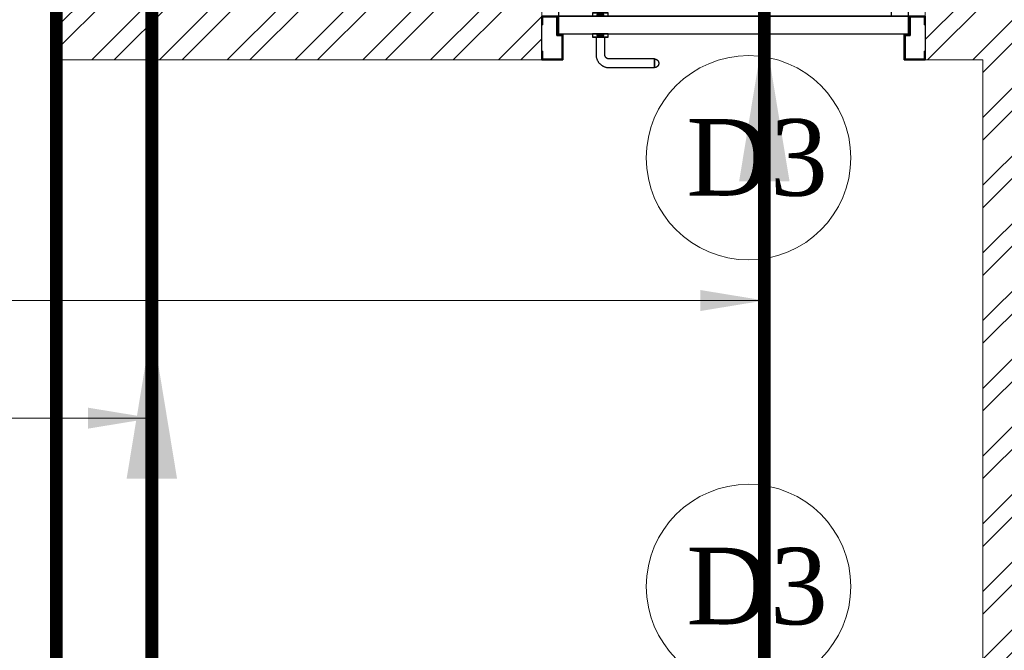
# Model space of a CAD drawing. Header units: inches. Extents: x 119662 to 158499, y 12149 to 20675.
# Tile 14 of 97: x 121741 to 121818, y 19398 to 19448. Entities that reach past the tile are written whole.
import ezdxf

# ---------------------------------------------------------------- set-up
doc = ezdxf.new("R2010")
doc.units = ezdxf.units.IN
doc.header["$MEASUREMENT"] = 0
for name, color, linetype, lineweight in [('FLOOR RAISE', 4, 'Continuous', 5), ('PD_BRICK WALL_115', 134, 'Continuous', 30), ('PD_DOOR', 42, 'Continuous', 25), ('PD_HATCH', 45, 'Continuous', 9), ('PP- 75DIA Soil Waste Sewer pipe', 90, 'Continuous', 9), ('PP-Soil Pipe', 1, 'Continuous', 25), ('PP-TEXT', 7, 'Continuous', 40)]:
    doc.layers.add(name, color=color, linetype=linetype, lineweight=lineweight)
doc.styles.get("Standard").update_dxf_attribs({"font": 'times.ttf', "height": 4})
doc.styles.add('TIMES NEW ROMAN', font='times.ttf', dxfattribs={"height": 4})
doc.dimstyles.new('ISO-10', dxfattribs={"dimtxt": 6, "dimasz": 0.5, "dimexe": 1.25, "dimexo": 0.625, "dimtad": 1, "dimtoh": 1, "dimdec": 1, "dimlunit": 4, "dimtxsty": 'Standard', "dimblk": 'ARCHTICK', "dimcen": 2.5, "dimclrt": 3, "dimadec": 0, "dimazin": 0, "dimtfac": 1, "dimtdec": 1, "dimtmove": 1, "dimatfit": 3, "dimfxl": 1, "dimarcsym": 0})
doc.dimstyles.new('PP-DIM', dxfattribs={"dimtxt": 4, "dimasz": 1, "dimexe": 1, "dimexo": 1, "dimgap": 0.09, "dimtad": 0, "dimdec": 1, "dimzin": 0, "dimdsep": 46, "dimlunit": 4, "dimtxsty": 'TIMES NEW ROMAN', "dimblk": 'ARCHTICK', "dimcen": 0.09, "dimdle": 1, "dimclrd": 256, "dimclre": 256, "dimclrt": 256, "dimadec": 0, "dimazin": 0, "dimtfac": 1, "dimtdec": 4, "dimtofl": 0, "dimtmove": 1, "dimatfit": 3, "dimfxl": 1, "dimtolj": 1, "dimtzin": 0, "dimlwd": -1, "dimlwe": -1, "dimarcsym": 0})

# ---------------------------------------------------------------- blocks, each defined once
blk = doc.blocks.new('door 1')
at = {"layer": 'PD_DOOR', "color": 8}
for p, q in [((160472.9414114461, 15356.48361011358), (160472.9414114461, 15360.14477534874)), ((160472.9414114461, 15360.14477534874), (160472.9414114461, 15356.48361011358)), ((160602.9414114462, 15360.14477534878), (160472.9414114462, 15360.14477534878)), ((160472.9414114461, 15360.14477534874), (160472.9414114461, 15359.71884817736)), ((160472.9414114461, 15335.14477534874), (160472.9414114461, 15360.14477534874)), ((160472.9414114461, 15359.71884817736), (160472.9414114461, 15335.57070252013)), ((159755.9414114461, 15337.64477534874), (159695.9414114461, 15337.64477534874)), ((159695.9414114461, 15337.64477534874), (159695.9414114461, 15312.64477534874)), ((159695.9414114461, 15312.64477534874), (159695.9414114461, 15337.64477534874)), ((159695.9414114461, 15337.64477534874), (159755.9414114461, 15337.64477534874)), ((159695.9414114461, 15212.64477534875), (159695.9414114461, 15337.64477534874)), ((159695.9414114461, 15312.64477534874), (159697.9414114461, 15312.64477534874)), ((159697.9414114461, 15312.64477534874), (159695.9414114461, 15312.64477534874)), ((159697.9414114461, 15312.64477534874), (159697.9414114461, 15335.64477534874)), ((159697.9414114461, 15335.64477534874), (159753.9414114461, 15335.64477534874)), ((159753.9414114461, 15335.64477534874), (159697.9414114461, 15335.64477534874)), ((159697.9414114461, 15335.64477534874), (159697.9414114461, 15312.64477534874)), ((159753.9414114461, 15335.64477534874), (159753.9414114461, 15267.64477534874)), ((159753.9414114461, 15267.64477534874), (159753.9414114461, 15335.64477534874)), ((159755.9414114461, 15265.64477534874), (159755.9414114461, 15337.64477534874)), ((159755.9414114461, 15337.64477534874), (159755.9414114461, 15265.64477534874)), ((160472.9414114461, 15335.14477534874), (160472.9414114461, 15338.80594058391)), ((160472.9414114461, 15338.80594058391), (160472.9414114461, 15335.14477534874)), ((160472.9414114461, 15335.57070252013), (160472.9414114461, 15335.14477534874)), ((160472.9414114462, 15335.14477534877), (160602.9414114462, 15335.14477534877)), ((160615.4414114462, 15322.64477534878), (160615.4414114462, 15272.64477534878)), ((160640.4414114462, 15272.6447753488), (160640.4414114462, 15322.64477534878)), ((160795.9414114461, 15337.64477534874), (160735.9414114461, 15337.64477534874)), ((160735.9414114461, 15337.64477534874), (160735.9414114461, 15265.64477534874)), ((160735.9414114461, 15265.64477534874), (160735.9414114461, 15337.64477534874)), ((160735.9414114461, 15337.64477534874), (160795.9414114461, 15337.64477534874)), ((160737.9414114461, 15267.64477534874), (160737.9414114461, 15335.64477534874)), ((160737.9414114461, 15335.64477534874), (160793.9414114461, 15335.64477534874)), ((160793.9414114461, 15335.64477534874), (160737.9414114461, 15335.64477534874)), ((160737.9414114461, 15335.64477534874), (160737.9414114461, 15267.64477534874)), ((160793.9414114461, 15335.64477534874), (160793.9414114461, 15312.64477534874)), ((160793.9414114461, 15312.64477534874), (160793.9414114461, 15335.64477534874)), ((160793.9414114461, 15312.64477534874), (160795.9414114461, 15312.64477534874)), ((160795.9414114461, 15312.64477534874), (160793.9414114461, 15312.64477534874)), ((160795.9414114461, 15312.64477534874), (160795.9414114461, 15337.64477534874)), ((160795.9414114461, 15337.64477534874), (160795.9414114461, 15312.64477534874)), ((160795.9414114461, 15337.64477534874), (160795.9414114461, 15212.64477534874)), ((159753.9414114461, 15267.64477534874), (159738.9414114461, 15267.64477534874)), ((159738.9414114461, 15267.64477534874), (159738.9414114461, 15214.64477534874)), ((159738.9414114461, 15214.64477534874), (159738.9414114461, 15267.64477534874)), ((159738.9414114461, 15267.64477534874), (159753.9414114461, 15267.64477534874)), ((159740.9414114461, 15212.64477534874), (159740.9414114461, 15265.64477534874)), ((159740.9414114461, 15265.64477534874), (159755.9414114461, 15265.64477534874)), ((159755.9414114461, 15265.64477534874), (159740.9414114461, 15265.64477534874)), ((159740.9414114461, 15265.64477534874), (159740.9414114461, 15212.64477534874)), ((160747.9414114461, 15262.64477534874), (159743.9414114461, 15262.64477534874)), ((159743.9414114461, 15262.64477534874), (159743.9414114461, 15212.64477534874)), ((160747.9414114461, 15262.64477534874), (159743.9414114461, 15262.64477534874)), ((159743.9414114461, 15262.64477534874), (159743.9414114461, 15212.64477534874)), ((160605.4414114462, 15272.64477534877), (160605.4414114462, 15262.64477534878)), ((160622.1179829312, 15272.64477534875), (160605.4414114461, 15272.64477534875)), ((160605.4414114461, 15272.64477534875), (160622.1179829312, 15272.64477534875)), ((160650.4414114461, 15262.64477534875), (160605.4414114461, 15262.64477534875)), ((160605.4414114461, 15262.64477534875), (160650.4414114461, 15262.64477534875)), ((160640.4414114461, 15272.64477534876), (160615.4414114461, 15272.64477534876)), ((160615.4414114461, 15272.64477534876), (160621.6914114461, 15272.64477534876)), ((160617.9414114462, 15267.64477534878), (160617.9414114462, 15262.64477534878)), ((160637.9414114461, 15267.64477534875), (160617.9414114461, 15267.64477534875)), ((160617.9414114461, 15267.64477534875), (160637.9414114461, 15267.64477534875)), ((160637.9414114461, 15262.64477534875), (160617.9414114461, 15262.64477534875)), ((160617.9414114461, 15262.64477534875), (160637.9414114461, 15262.64477534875)), ((160621.6914114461, 15272.64477534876), (160624.7061733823, 15272.64477534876)), ((160624.7061733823, 15272.64477534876), (160627.9414114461, 15272.64477534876)), ((160627.9414114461, 15272.64477534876), (160631.1766495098, 15272.64477534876)), ((160627.9414114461, 15272.64477534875), (160650.4414114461, 15272.64477534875)), ((160631.1766495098, 15272.64477534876), (160634.1914114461, 15272.64477534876)), ((160650.4414114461, 15272.64477534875), (160633.7648399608, 15272.64477534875)), ((160634.1914114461, 15272.64477534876), (160640.4414114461, 15272.64477534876)), ((160637.9414114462, 15262.64477534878), (160637.9414114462, 15267.64477534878)), ((160650.4414114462, 15262.64477534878), (160650.4414114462, 15272.64477534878)), ((160735.9414114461, 15265.64477534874), (160750.9414114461, 15265.64477534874)), ((160750.9414114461, 15265.64477534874), (160735.9414114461, 15265.64477534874)), ((160752.9414114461, 15267.64477534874), (160737.9414114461, 15267.64477534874)), ((160737.9414114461, 15267.64477534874), (160752.9414114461, 15267.64477534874)), ((160747.9414114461, 15212.64477534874), (160747.9414114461, 15262.64477534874)), ((160747.9414114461, 15262.64477534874), (160747.9414114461, 15212.64477534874)), ((160750.9414114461, 15265.64477534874), (160750.9414114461, 15212.64477534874)), ((160750.9414114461, 15212.64477534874), (160750.9414114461, 15265.64477534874)), ((160752.9414114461, 15214.64477534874), (160752.9414114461, 15267.64477534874)), ((160752.9414114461, 15267.64477534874), (160752.9414114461, 15214.64477534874)), ((159697.9414114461, 15237.64477534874), (159695.9414114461, 15237.64477534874)), ((159695.9414114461, 15237.64477534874), (159695.9414114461, 15212.64477534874)), ((159695.9414114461, 15212.64477534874), (159695.9414114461, 15237.64477534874)), ((159695.9414114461, 15237.64477534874), (159697.9414114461, 15237.64477534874)), ((159697.9414114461, 15214.64477534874), (159697.9414114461, 15237.64477534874)), ((159697.9414114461, 15237.64477534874), (159697.9414114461, 15214.64477534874)), ((160795.9414114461, 15237.64477534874), (160793.9414114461, 15237.64477534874)), ((160793.9414114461, 15237.64477534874), (160793.9414114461, 15214.64477534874)), ((160793.9414114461, 15214.64477534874), (160793.9414114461, 15237.64477534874)), ((160793.9414114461, 15237.64477534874), (160795.9414114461, 15237.64477534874)), ((160795.9414114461, 15212.64477534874), (160795.9414114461, 15237.64477534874)), ((160795.9414114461, 15237.64477534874), (160795.9414114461, 15212.64477534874)), ((159695.9414114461, 15212.64477534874), (159740.9414114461, 15212.64477534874)), ((159740.9414114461, 15212.64477534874), (159695.9414114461, 15212.64477534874)), ((159695.9414114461, 15212.64477534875), (159743.9414114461, 15212.64477534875)), ((159743.9414114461, 15212.64477534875), (159695.9414114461, 15212.64477534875)), ((159738.9414114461, 15214.64477534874), (159697.9414114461, 15214.64477534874)), ((159697.9414114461, 15214.64477534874), (159738.9414114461, 15214.64477534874)), ((159793.9414114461, 15212.64477534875), (159743.9414114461, 15212.64477534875)), ((159743.9414114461, 15212.64477534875), (159743.9414114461, 14208.64477534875)), ((159743.9414114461, 15212.64477534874), (160747.9414114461, 15212.64477534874)), ((159743.9414114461, 15212.64477534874), (159793.9414114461, 15212.64477534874)), ((159743.9414114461, 15212.64477534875), (159793.9414114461, 15212.64477534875)), ((159793.9414114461, 15212.64477534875), (159743.9414114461, 15212.64477534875)), ((159793.9414114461, 14208.64477534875), (159793.9414114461, 15212.64477534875)), ((159793.9414114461, 15212.64477534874), (160747.9414114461, 15212.64477534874)), ((159793.9414114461, 15212.64477534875), (160747.9414114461, 15212.64477534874)), ((160747.9414114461, 15212.64477534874), (159793.9414114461, 15212.64477534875)), ((160605.4414114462, 15212.64477534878), (160605.4414114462, 15202.64477534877)), ((160605.4414114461, 15212.64477534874), (160650.4414114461, 15212.64477534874)), ((160639.1914114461, 15212.64477534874), (160605.4414114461, 15212.64477534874)), ((160605.4414114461, 15202.64477534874), (160650.4414114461, 15202.64477534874)), ((160650.4414114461, 15202.64477534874), (160605.4414114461, 15202.64477534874)), ((160615.4414114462, 15202.64477534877), (160615.4414114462, 15177.64477534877)), ((160615.4414114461, 15202.64477534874), (160640.4414114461, 15202.64477534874)), ((160640.4414114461, 15202.64477534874), (160615.4414114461, 15202.64477534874)), ((160617.9414114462, 15212.64477534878), (160617.9414114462, 15207.64477534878)), ((160617.9414114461, 15212.64477534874), (160637.9414114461, 15212.64477534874)), ((160618.2821531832, 15212.64477534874), (160617.9414114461, 15212.64477534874)), ((160617.9414114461, 15207.64477534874), (160637.9414114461, 15207.64477534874)), ((160637.9414114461, 15207.64477534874), (160617.9414114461, 15207.64477534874)), ((160637.9414114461, 15212.64477534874), (160618.2821531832, 15212.64477534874)), ((160637.9414114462, 15207.64477534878), (160637.9414114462, 15212.64477534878)), ((160650.4414114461, 15212.64477534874), (160639.1914114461, 15212.64477534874)), ((160640.4414114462, 15177.64477534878), (160640.4414114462, 15202.64477534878)), ((160650.4414114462, 15202.64477534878), (160650.4414114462, 15212.64477534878)), ((160747.9414114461, 15212.64477534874), (160795.9414114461, 15212.64477534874)), ((160795.9414114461, 15212.64477534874), (160747.9414114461, 15212.64477534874)), ((160750.9414114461, 15212.64477534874), (160795.9414114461, 15212.64477534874)), ((160795.9414114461, 15212.64477534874), (160750.9414114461, 15212.64477534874)), ((160793.9414114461, 15214.64477534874), (160752.9414114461, 15214.64477534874)), ((160752.9414114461, 15214.64477534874), (160793.9414114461, 15214.64477534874)), ((160472.9414114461, 15165.14477534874), (160472.9414114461, 15161.48361011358)), ((160472.9414114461, 15161.48361011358), (160472.9414114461, 15165.14477534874)), ((160602.9414114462, 15165.14477534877), (160472.9414114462, 15165.14477534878)), ((160472.9414114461, 15165.14477534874), (160472.9414114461, 15164.71884817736)), ((160472.9414114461, 15140.14477534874), (160472.9414114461, 15165.14477534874)), ((160472.9414114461, 15164.71884817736), (160472.9414114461, 15140.57070252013)), ((160472.9414114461, 15143.80594058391), (160472.9414114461, 15140.14477534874)), ((160472.9414114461, 15140.14477534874), (160472.9414114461, 15143.80594058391)), ((160472.9414114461, 15140.57070252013), (160472.9414114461, 15140.14477534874)), ((160472.9414114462, 15140.14477534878), (160602.9414114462, 15140.14477534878)), ((159743.9414114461, 14208.64477534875), (159793.9414114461, 14208.64477534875))]:
    blk.add_line(p, q, dxfattribs=at)
at = {"layer": 'PD_DOOR', "color": 8, "flags": 128}
for points in [[(160460.4414114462, 15347.64477534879), (160460.4514101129, 15348.14464202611), (160460.4813901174, 15348.6437090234), (160460.531303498, 15349.14117793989), (160460.601070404, 15349.63625293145), (160460.6905792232, 15350.12814198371), (160460.7996867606, 15350.61605817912), (160460.9282184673, 15351.09922095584), (160461.0759687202, 15351.57685735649), (160461.2427011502, 15352.04820326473), (160461.4281490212, 15352.51250462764), (160461.6320156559, 15352.96901866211), (160461.8539749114, 15353.41701504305), (160462.0936717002, 15353.85577707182), (160462.3507225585, 15354.28460282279), (160462.6247162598, 15354.70280626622), (160462.9152144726, 15355.10971836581), (160463.2217524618, 15355.50468814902), (160463.5438398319, 15355.88708374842), (160463.8809613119, 15356.25629341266), (160464.2325775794, 15356.61172648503), (160464.5981261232, 15356.95281434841), (160464.9770221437, 15357.27901133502), (160465.3686594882, 15357.58979559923), (160465.7724116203, 15357.88466995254), (160466.1876326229, 15358.16316265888), (160466.6136582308, 15358.42482818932), (160467.049806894, 15358.66924793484), (160467.4953808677, 15358.89603087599), (160467.9496673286, 15359.10481420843), (160468.4119395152, 15359.29526392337), (160468.8814578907, 15359.46707534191), (160469.3574713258, 15359.61997360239), (160469.8392183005, 15359.75371410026), (160470.3259281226, 15359.86808287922), (160470.8168221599, 15359.96289697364), (160471.311115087, 15360.03800470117), (160471.8080161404, 15360.09328590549), (160472.3067303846, 15360.12865214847), (160472.806459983, 15360.14404685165), (160472.9414114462, 15360.14477534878)], [(160472.9414114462, 15335.14477534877), (160472.4415447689, 15335.15477401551), (160471.9424777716, 15335.18475402), (160471.4450088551, 15335.2346674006), (160470.9499338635, 15335.30443430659), (160470.4580448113, 15335.39394312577), (160469.9701286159, 15335.50305066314), (160469.4869658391, 15335.6315823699), (160469.0093294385, 15335.77933262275), (160468.5379835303, 15335.94606505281), (160468.0736821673, 15336.13151292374), (160467.6171681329, 15336.33537955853), (160467.1691717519, 15336.55733881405), (160466.7304097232, 15336.79703560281), (160466.3015839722, 15337.05408646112), (160465.8833805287, 15337.32808016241), (160465.4764684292, 15337.61857837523), (160465.081498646, 15337.92511636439), (160464.6991030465, 15338.24720373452), (160464.3298933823, 15338.58432521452), (160463.97446031, 15338.93594148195), (160463.6333724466, 15339.30149002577), (160463.30717546, 15339.6803860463), (160462.9963911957, 15340.07202339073), (160462.7015168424, 15340.47577552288), (160462.4230241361, 15340.89099652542), (160462.1613586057, 15341.31702213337), (160461.9169388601, 15341.75317079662), (160461.690155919, 15342.19874477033), (160461.4813725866, 15342.6530312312), (160461.2909228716, 15343.11530341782), (160461.1191114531, 15343.58482179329), (160460.9662131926, 15344.06083522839), (160460.8324726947, 15344.54258220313), (160460.7181039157, 15345.02929202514), (160460.6232898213, 15345.52018606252), (160460.5481820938, 15346.01447898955), (160460.4929008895, 15346.51138004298), (160460.4575346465, 15347.01009428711), (160460.4421399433, 15347.50982388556), (160460.4414114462, 15347.64477534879)], [(160640.4414114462, 15322.64477534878), (160640.411415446, 15324.14437538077), (160640.3214754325, 15325.64157637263), (160640.1717352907, 15327.13398312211), (160639.9624345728, 15328.61920809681), (160639.6939081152, 15330.09487525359), (160639.3665855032, 15331.55862383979), (160638.9809903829, 15333.00811216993), (160638.5377396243, 15334.44102137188), (160638.0375423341, 15335.85505909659), (160637.4811987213, 15337.24796318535), (160636.869598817, 15338.61750528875), (160636.2037210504, 15339.96149443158), (160635.4846306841, 15341.27778051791), (160634.7134781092, 15342.56425777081), (160633.8914970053, 15343.81886810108), (160633.0200023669, 15345.03960439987), (160632.1003883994, 15346.22451374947), (160631.134126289, 15347.37170054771), (160630.122761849, 15348.47932954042), (160629.0679130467, 15349.54562875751), (160627.9712674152, 15350.56889234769), (160626.8345793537, 15351.54748330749), (160625.6596673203, 15352.47983610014), (160624.4484109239, 15353.36445916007), (160623.2027479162, 15354.19993727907), (160621.9246710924, 15354.9849338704), (160620.6162251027, 15355.71819310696), (160619.2795031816, 15356.39854193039), (160617.9166437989, 15357.02489192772), (160616.5298272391, 15357.59624107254), (160615.1212721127, 15358.11167532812), (160613.6932318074, 15358.57037010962), (160612.2479908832, 15358.97159160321), (160610.7878614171, 15359.3146979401), (160609.3151793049, 15359.59914022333), (160607.8323005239, 15359.82446340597), (160606.3415973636, 15359.99030701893), (160604.8454546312, 15360.09640574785), (160603.3462658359, 15360.1425898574), (160602.9414114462, 15360.14477534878)], [(160602.9414114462, 15335.14477534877), (160603.4412781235, 15335.13477668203), (160603.9403451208, 15335.10479667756), (160604.4378140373, 15335.05488329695), (160604.9328890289, 15334.98511639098), (160605.4247780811, 15334.89560757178), (160605.9126942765, 15334.78650003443), (160606.3958570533, 15334.65796832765), (160606.8734934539, 15334.5102180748), (160607.3448393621, 15334.34348564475), (160607.8091407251, 15334.15803777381), (160608.2656547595, 15333.95417113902), (160608.7136511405, 15333.73221188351), (160609.1524131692, 15333.49251509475), (160609.5812389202, 15333.23546423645), (160609.9994423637, 15332.96147053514), (160610.4063544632, 15332.67097232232), (160610.8013242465, 15332.36443433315), (160611.1837198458, 15332.04234696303), (160611.5529295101, 15331.70522548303), (160611.9083625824, 15331.35360921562), (160612.2494504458, 15330.98806067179), (160612.5756474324, 15330.60916465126), (160612.8864316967, 15330.21752730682), (160613.18130605, 15329.81377517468), (160613.4597987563, 15329.39855417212), (160613.7214642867, 15328.97252856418), (160613.9658840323, 15328.53637990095), (160614.1926669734, 15328.09080592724), (160614.4014503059, 15327.63651946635), (160614.5919000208, 15327.17424727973), (160614.7637114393, 15326.70472890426), (160614.9166096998, 15326.22871546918), (160615.0503501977, 15325.74696849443), (160615.1647189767, 15325.26025867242), (160615.259533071, 15324.76936463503), (160615.3346407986, 15324.275071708), (160615.3899220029, 15323.77817065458), (160615.4252882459, 15323.27945641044), (160615.4406829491, 15322.779726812), (160615.4414114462, 15322.64477534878)], [(160602.9414114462, 15140.14477534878), (160604.4410114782, 15140.17477134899), (160605.93821247, 15140.26471136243), (160607.4306192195, 15140.41445150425), (160608.9158441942, 15140.62375222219), (160610.391511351, 15140.89227867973), (160611.8552599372, 15141.21960129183), (160613.3047482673, 15141.60519641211), (160614.7376574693, 15142.04844717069), (160616.151695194, 15142.54864446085), (160617.5445992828, 15143.10498807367), (160618.9141413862, 15143.71658797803), (160620.258130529, 15144.38246574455), (160621.5744166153, 15145.10155611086), (160622.8608938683, 15145.87270868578), (160624.1155041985, 15146.69468978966), (160625.3362404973, 15147.56618442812), (160626.5211498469, 15148.48579839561), (160627.6683366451, 15149.45206050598), (160628.7759656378, 15150.46342494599), (160629.8422648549, 15151.51827374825), (160630.8655284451, 15152.61491937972), (160631.8441194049, 15153.75160744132), (160632.7764721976, 15154.92651947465), (160633.6610952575, 15156.13777587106), (160634.4965733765, 15157.38343887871), (160635.2815699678, 15158.66151570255), (160636.0148292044, 15159.96996169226), (160636.6951780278, 15161.30668361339), (160637.3215280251, 15162.66954299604), (160637.89287717, 15164.0563595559), (160638.4083114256, 15165.46491468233), (160638.8670062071, 15166.89295498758), (160639.2682277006, 15168.33819591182), (160639.6113340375, 15169.79832537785), (160639.8957763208, 15171.27100749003), (160640.1210995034, 15172.7538862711), (160640.2869431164, 15174.24458943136), (160640.3930418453, 15175.74073216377), (160640.4392259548, 15177.23992095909), (160640.4414114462, 15177.64477534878)], [(160615.4414114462, 15177.64477534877), (160615.4314127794, 15177.14490867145), (160615.401432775, 15176.64584167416), (160615.3515193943, 15176.14837275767), (160615.2817524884, 15175.6532977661), (160615.1922436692, 15175.16140871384), (160615.0831361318, 15174.67349251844), (160614.9546044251, 15174.19032974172), (160614.8068541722, 15173.71269334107), (160614.6401217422, 15173.24134743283), (160614.4546738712, 15172.77704606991), (160614.2508072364, 15172.32053203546), (160614.0288479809, 15171.8725356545), (160613.7891511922, 15171.43377362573), (160613.5321003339, 15171.00494787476), (160613.2581066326, 15170.58674443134), (160612.9676084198, 15170.17983233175), (160612.6610704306, 15169.78486254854), (160612.3389830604, 15169.40246694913), (160612.0018615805, 15169.0332572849), (160611.650245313, 15168.67782421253), (160611.2846967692, 15168.33673634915), (160610.9058007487, 15168.01053936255), (160610.5141634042, 15167.69975509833), (160610.1104112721, 15167.40488074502), (160609.6951902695, 15167.12638803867), (160609.2691646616, 15166.86472250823), (160608.8330159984, 15166.62030276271), (160608.3874420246, 15166.39351982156), (160607.9331555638, 15166.18473648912), (160607.4708833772, 15165.99428677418), (160607.0013650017, 15165.82247535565), (160606.5253515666, 15165.66957709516), (160606.0436045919, 15165.5358365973), (160605.5568947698, 15165.42146781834), (160605.0660007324, 15165.32665372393), (160604.5717078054, 15165.25154599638), (160604.074806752, 15165.19626479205), (160603.5760925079, 15165.16089854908), (160603.0763629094, 15165.1455038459), (160602.9414114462, 15165.14477534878)], [(160460.4414114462, 15152.64477534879), (160460.4514101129, 15153.14464202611), (160460.4813901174, 15153.6437090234), (160460.531303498, 15154.14117793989), (160460.601070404, 15154.63625293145), (160460.6905792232, 15155.12814198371), (160460.7996867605, 15155.61605817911), (160460.9282184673, 15156.09922095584), (160461.0759687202, 15156.57685735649), (160461.2427011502, 15157.04820326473), (160461.4281490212, 15157.51250462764), (160461.632015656, 15157.96901866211), (160461.8539749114, 15158.41701504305), (160462.0936717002, 15158.85577707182), (160462.3507225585, 15159.28460282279), (160462.6247162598, 15159.70280626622), (160462.9152144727, 15160.10971836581), (160463.2217524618, 15160.50468814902), (160463.5438398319, 15160.88708374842), (160463.880961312, 15161.25629341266), (160464.2325775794, 15161.61172648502), (160464.5981261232, 15161.95281434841), (160464.9770221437, 15162.27901133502), (160465.3686594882, 15162.58979559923), (160465.7724116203, 15162.88466995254), (160466.1876326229, 15163.16316265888), (160466.6136582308, 15163.42482818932), (160467.049806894, 15163.66924793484), (160467.4953808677, 15163.89603087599), (160467.9496673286, 15164.10481420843), (160468.4119395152, 15164.29526392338), (160468.8814578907, 15164.46707534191), (160469.3574713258, 15164.61997360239), (160469.8392183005, 15164.75371410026), (160470.3259281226, 15164.86808287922), (160470.8168221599, 15164.96289697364), (160471.311115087, 15165.03800470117), (160471.8080161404, 15165.09328590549), (160472.3067303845, 15165.12865214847), (160472.806459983, 15165.14404685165), (160472.9414114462, 15165.14477534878)], [(160472.9414114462, 15140.14477534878), (160472.4415447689, 15140.15477401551), (160471.9424777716, 15140.18475402), (160471.4450088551, 15140.2346674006), (160470.9499338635, 15140.30443430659), (160470.4580448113, 15140.39394312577), (160469.9701286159, 15140.50305066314), (160469.4869658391, 15140.6315823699), (160469.0093294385, 15140.77933262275), (160468.5379835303, 15140.94606505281), (160468.0736821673, 15141.13151292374), (160467.6171681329, 15141.33537955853), (160467.1691717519, 15141.55733881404), (160466.7304097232, 15141.79703560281), (160466.3015839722, 15142.05408646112), (160465.8833805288, 15142.32808016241), (160465.4764684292, 15142.61857837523), (160465.081498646, 15142.92511636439), (160464.6991030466, 15143.24720373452), (160464.3298933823, 15143.58432521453), (160463.97446031, 15143.93594148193), (160463.6333724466, 15144.30149002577), (160463.30717546, 15144.6803860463), (160462.9963911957, 15145.07202339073), (160462.7015168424, 15145.47577552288), (160462.4230241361, 15145.89099652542), (160462.1613586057, 15146.31702213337), (160461.9169388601, 15146.7531707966), (160461.690155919, 15147.19874477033), (160461.4813725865, 15147.6530312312), (160461.2909228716, 15148.11530341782), (160461.1191114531, 15148.58482179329), (160460.9662131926, 15149.06083522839), (160460.8324726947, 15149.54258220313), (160460.7181039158, 15150.02929202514), (160460.6232898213, 15150.52018606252), (160460.5481820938, 15151.01447898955), (160460.4929008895, 15151.51138004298), (160460.4575346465, 15152.01009428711), (160460.4421399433, 15152.50982388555), (160460.4414114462, 15152.64477534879)]]:
    blk.add_lwpolyline(points, dxfattribs=at)
at = {"layer": 'PD_DOOR', "color": 8}
blk.add_arc((159743.9414114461, 15212.64477534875), 1003.999999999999, 270, 0, dxfattribs=at)
blk = doc.blocks.new('DOOR1')
at = {"color": 8, "xscale": 0.03818181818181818, "yscale": 0.03818181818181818, "zscale": 0.03818181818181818, "rotation": 90}
blk.add_blockref('door 1', (-2370.944302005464, -8406.748313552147), dxfattribs=at)
blk = doc.blocks.new('FIRST FLOOR')
at = {"layer": 'PD_HATCH', "lineweight": 5}
h = blk.add_hatch(dxfattribs=at)
h.set_pattern_fill('ANSI32', color=251, scale=10)
h.set_pattern_definition([(45, (139238.8868120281, 19346.37163246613), (-2.651650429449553, 2.651650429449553), []), (45, (139240.6545789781, 19346.37163246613), (-2.651650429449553, 2.651650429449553), [])])
h.paths.add_polyline_path([(139249.6576681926, 19348.45361296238), (139206.4076681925, 19348.45361296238), (139206.4076681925, 19343.95361296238), (139249.6576681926, 19343.95361296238)])
h.paths.add_polyline_path([(139164.4076681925, 19348.45361296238), (139121.1576681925, 19348.45361296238), (139121.1576681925, 19343.95361296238), (139164.4076681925, 19343.95361296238)], flags=17)
h.paths.add_polyline_path([(139207.6576681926, 19260.7536129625), (139207.6576681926, 19265.25361296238), (139121.1576681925, 19265.25361296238), (139121.1576681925, 19420.75361296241), (139044.1576681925, 19420.75361296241), (139044.1576681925, 19364.75361296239), (139082.1576681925, 19364.75361296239), (139082.1576681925, 19369.25361296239), (139048.6576681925, 19369.25361296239), (139048.6576681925, 19416.25361296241), (139116.6576681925, 19416.25361296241), (139116.6576681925, 19369.25361296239), (139112.1576681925, 19369.25361296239), (139112.1576681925, 19364.75361296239), (139116.6576681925, 19364.75361296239), (139116.6576681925, 19316.75361296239), (139112.1576681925, 19316.75361296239), (139112.1576681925, 19312.2536129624), (139116.6576681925, 19312.25361296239), (139116.6576681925, 19265.25361296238), (139060.6576681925, 19265.25361296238), (139060.6576681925, 19260.75361296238), (139194.1576733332, 19260.75361296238), (139194.1576733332, 19254.75361296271), (139198.6576733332, 19254.7536129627), (139198.6576733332, 19260.75361296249)])
h.paths.add_polyline_path([(139249.6576681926, 19265.25361296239), (139249.6576681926, 19260.75361296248), (139411.6576681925, 19260.75361296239), (139411.6576681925, 19265.25361296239), (139258.6576681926, 19265.25361296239), (139258.6576681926, 19354.75361296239), (139318.6576681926, 19354.75361296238), (139318.6576681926, 19330.75361296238), (139323.1576681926, 19330.75361296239), (139323.1576681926, 19354.75361296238), (139402.6576681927, 19354.75361296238), (139402.6576681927, 19326.75361296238), (139407.1576681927, 19326.75361296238), (139407.1576681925, 19485.75361296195), (139411.6576681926, 19485.75361296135), (139411.6576681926, 19490.25361296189), (139402.6576681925, 19490.25361296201), (139402.6576681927, 19363.75361296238), (139258.6576681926, 19363.75361296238), (139258.6576681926, 19579.7535885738), (139249.6576681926, 19579.7535885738)])
at = {"layer": 'PD_BRICK WALL_115', "color": 251, "lineweight": 5}
blk.add_lwpolyline([(139060.6576681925, 19265.25361296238), (139116.6576681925, 19265.25361296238), (139116.6576681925, 19312.25361296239), (139112.1576681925, 19312.2536129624), (139112.1576681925, 19316.75361296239), (139116.6576681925, 19316.75361296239), (139116.6576681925, 19364.75361296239), (139112.1576681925, 19364.75361296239), (139112.1576681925, 19369.25361296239), (139116.6576681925, 19369.25361296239), (139116.6576681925, 19416.25361296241), (139048.6576681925, 19416.25361296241), (139048.6576681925, 19369.25361296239), (139082.1576681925, 19369.25361296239), (139082.1576681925, 19364.75361296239), (139044.1576681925, 19364.75361296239), (139044.1576681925, 19420.75361296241), (139121.1576681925, 19420.75361296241)], dxfattribs=at)
at = {"layer": 'PD_DOOR', "color": 251, "lineweight": 5}
for centre in [(139098.3292934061, 19357.07856387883), (139098.3292934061, 19323.50209321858)]:
    blk.add_circle(centre, 8, dxfattribs=at)
at = {"layer": 'PD_DOOR', "color": 8, "ltscale": 25, "xscale": 0.7142857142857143, "yscale": 0.7142857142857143, "zscale": 0.7142857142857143, "rotation": 90.00000000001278}
blk.add_blockref('DOOR1', (137462.681300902, 21476.5846602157), dxfattribs=at)
at = {"layer": 'PD_DOOR', "color": 251, "char_height": 6, "width": 47.14184295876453, "attachment_point": 1}
for insert in [(139093.4612818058, 19360.11103825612), (139093.4612818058, 19326.53456759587)]:
    blk.add_mtext('D3', dxfattribs=dict(at, insert=insert))
blk = doc.blocks.new('_ArchTick')
at = {"color": 251, "linetype": 'ByBlock', "const_width": 0.15}
blk.add_lwpolyline([(-0.5, -0.5), (0.5, 0.5)], dxfattribs=at)

msp = doc.modelspace()

# ---------------------------------------------------------------- block references
at = {"color": 8}
msp.add_blockref('FIRST FLOOR', (-17300.78625003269, 79.92778982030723), dxfattribs=at)

# ---------------------------------------------------------------- next in the draw order: linework, layer by layer
at = {"layer": 'FLOOR RAISE', "const_width": 0.9999999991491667}
msp.add_lwpolyline([(121743.371418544, 19668.68140255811), (122488.8714179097, 19668.68140255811), (122488.8714179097, 19512.18140269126), (122470.871417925, 19512.18140269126), (122470.871417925, 19509.18140269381), (122194.8714181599, 19509.18140269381), (122194.8714181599, 19407.1814027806), (122106.3714182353, 19407.18140278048), (121957.8714183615, 19407.18140278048), (121957.8714183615, 19340.68140283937), (121741.8714185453, 19340.68140283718), (121741.8714185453, 19358.68140282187), (121743.371418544, 19358.68140282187), (121743.371418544, 19668.68140255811)], dxfattribs=at)
at = {"layer": 'PP- 75DIA Soil Waste Sewer pipe', "ltscale": 0.015}
msp.add_lwpolyline([(121805.2981957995, 19481.53863891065, 0.9999999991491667, 0.9999999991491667, 0), (121798.7799963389, 19481.53863891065, 0.9999999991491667, 0.9999999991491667, 0), (121798.7799963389, 19385.15421165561, 0.9999999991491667, 0.9999999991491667, 0), (121766.3286014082, 19352.70281672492, 0.9999999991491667, 0.9999999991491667, 0)], format="xyseb", dxfattribs=at)
at = {"layer": 'PP-Soil Pipe', "color": 1, "ltscale": 0.015, "const_width": 0.9999999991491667}
msp.add_lwpolyline([(121750.8529651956, 19371.98047682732), (121750.8529651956, 19456.37037071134), (121772.1082603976, 19472.68140293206)], dxfattribs=at)

# ---------------------------------------------------------------- next in the draw order: leaders
at = {"layer": 'PP- 75DIA Soil Waste Sewer pipe', "ltscale": 0.015}
msp.add_leader([(121798.7799963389, 19447.15536789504), (121798.7799963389, 19410.19044773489)], dimstyle='ISO-10', override={"dimasz": 12, "dimgap": 0.625, "dimtad": 0}, dxfattribs=at)
at = {"layer": 'PP-Soil Pipe', "color": 1, "lineweight": 5, "ltscale": 0.015}
msp.add_leader([(121750.8529651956, 19423.87461959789), (121750.8529651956, 19386.90969943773)], dimstyle='ISO-10', override={"dimasz": 12, "dimgap": 0.625, "dimtad": 0}, dxfattribs=at)
at = {"layer": 'PP-TEXT', "lineweight": 70, "ltscale": 12}
for points in [[(121798.7799963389, 19425.82612571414), (121692.2511401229, 19425.82612571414)], [(121750.8529651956, 19416.61147622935), (121692.2511401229, 19416.61147622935)]]:
    msp.add_leader(points, dimstyle='PP-DIM', override={"dimtxt": 8.5, "dimasz": 5, "dimtad": 0, "dimdec": 1, "dimcen": 0, "dimtfac": 12, "dimtdec": 1, "dimfxl": 7, "dimfxlon": 1, "dimlwd": 18, "dimarcsym": 1}, dxfattribs=at)

doc.saveas('drawing.dxf')
